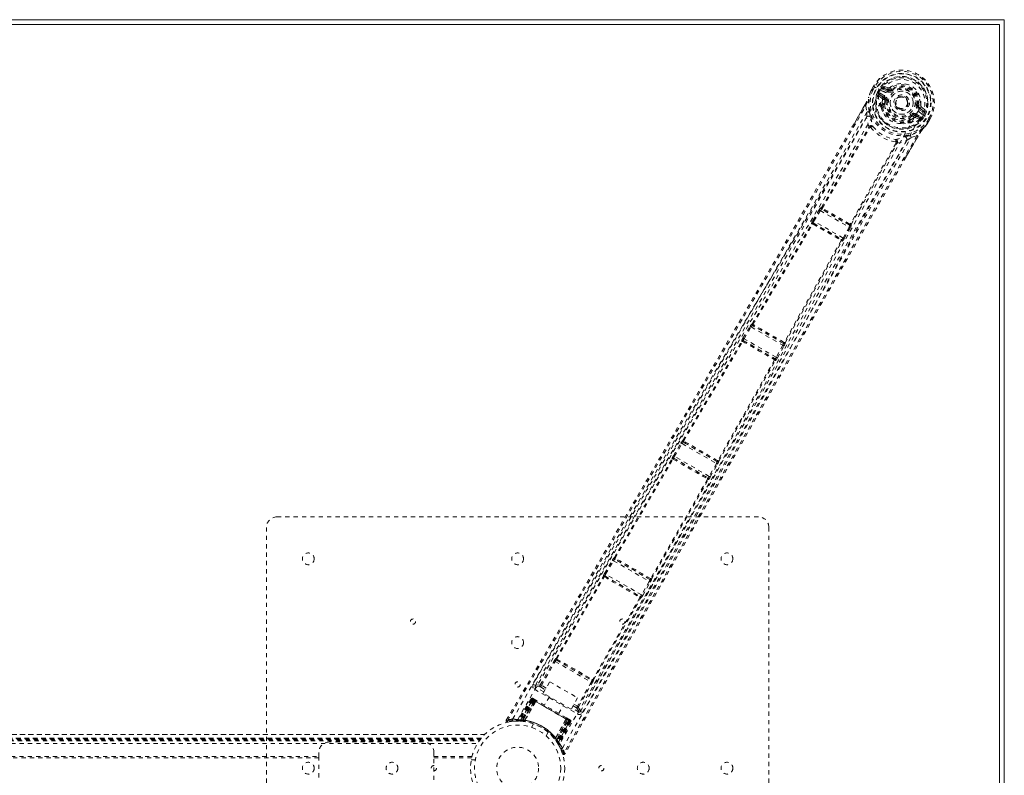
# Model space of a CAD drawing. Header units: inches. Extents: x 25.5 to 109, y 42.4 to 78.2.
# Tile 6 of 6: x 85.5 to 109, y 60.1 to 78.2. Entities that reach past the tile are written whole.
import ezdxf

# ---------------------------------------------------------------- set-up
doc = ezdxf.new("R2010")
doc.units = ezdxf.units.IN
doc.header["$MEASUREMENT"] = 0
doc.linetypes.add('SLD-Dashed', pattern=[0.075, 0.05, -0.025])
doc.linetypes.add('SLD-Solid', pattern=[0])

msp = doc.modelspace()

# ---------------------------------------------------------------- linework, layer by layer
at = {"color": 7, "linetype": 'SLD-Solid', "lineweight": 15}
for p, q in [((25.504, 78.166), (109.004, 78.166)), ((109.004, 78.166), (109.004, 42.416)), ((25.622, 78.048), (108.886, 78.048)), ((108.886, 78.048), (25.622, 78.048)), ((108.886, 78.048), (108.886, 42.534)), ((108.886, 42.534), (108.886, 78.048))]:
    msp.add_line(p, q, dxfattribs=at)
at = {"color": 7, "linetype": 'SLD-Dashed', "lineweight": 0}
for p, q in [((105.819, 76.466), (105.817, 76.462)), ((105.88, 76.575), (105.842, 76.508)), ((105.881, 76.575), (105.842, 76.506)), ((105.842, 76.507), (105.842, 76.508)), ((105.906, 76.56), (105.868, 76.493)), ((105.884, 76.573), (105.88, 76.575)), ((105.93, 76.547), (105.884, 76.573)), ((105.949, 76.535), (105.93, 76.547)), ((106.076, 76.463), (105.949, 76.535)), ((105.975, 76.437), (106.011, 76.499)), ((105.975, 76.436), (105.975, 76.437)), ((106.001, 76.422), (105.975, 76.436)), ((106.037, 76.485), (106.001, 76.423)), ((106.004, 76.416), (106.041, 76.482)), ((106.041, 76.482), (106.037, 76.485)), ((106.076, 76.463), (106.076, 76.463)), ((106.212, 76.449), (106.111, 76.507)), ((106.233, 76.54), (106.118, 76.579)), ((106.126, 76.533), (106.238, 76.492)), ((106.227, 76.475), (106.126, 76.533)), ((106.238, 76.492), (106.227, 76.475)), ((106.311, 76.5), (106.326, 76.481)), ((105.757, 76.298), (105.764, 76.315)), ((105.99, 76.38), (105.991, 76.375)), ((105.991, 76.375), (105.994, 76.361)), ((106.084, 76.285), (105.994, 76.361)), ((106.001, 76.422), (105.996, 76.402)), ((105.996, 76.402), (106.004, 76.416)), ((106.124, 76.296), (106.024, 76.382)), ((106.024, 76.382), (106.136, 76.317)), ((106.039, 76.408), (106.151, 76.343)), ((106.124, 76.296), (106.136, 76.317)), ((106.151, 76.233), (106.143, 76.137)), ((106.151, 76.233), (106.15, 76.255)), ((106.18, 76.229), (106.151, 76.233)), ((105.365, 75.596), (105.669, 76.122)), ((105.694, 76.107), (105.72, 75.959)), ((106.062, 76.07), (106.061, 76.093)), ((106.069, 76.116), (106.088, 76.149)), ((106.11, 76.14), (106.091, 76.107)), ((106.689, 76.103), (106.681, 76.091)), ((106.693, 76.112), (106.689, 76.103)), ((106.926, 76.134), (106.95, 76.131)), ((106.95, 76.131), (106.949, 76.124)), ((107.009, 76.124), (106.95, 76.131)), ((107.056, 75.962), (106.955, 76.02)), ((106.98, 76.064), (106.97, 76.046)), ((107.071, 75.988), (106.97, 76.046)), ((106.98, 76.064), (107.071, 75.988)), ((107.115, 76.004), (107.024, 76.084)), ((106.72, 75.804), (106.798, 75.859)), ((106.72, 75.744), (106.739, 75.777)), ((106.738, 75.729), (106.757, 75.763)), ((106.757, 75.763), (106.842, 75.821)), ((106.798, 75.859), (106.781, 75.882)), ((106.867, 75.867), (106.879, 75.888)), ((106.991, 75.824), (106.867, 75.867)), ((106.877, 75.827), (106.988, 75.787)), ((106.879, 75.888), (106.991, 75.824)), ((106.894, 75.914), (107.006, 75.85)), ((107.002, 75.791), (106.988, 75.787)), ((106.988, 75.787), (106.988, 75.787)), ((106.988, 75.787), (106.988, 75.787)), ((107.002, 75.791), (107.006, 75.793)), ((107.002, 75.791), (107.002, 75.791)), ((107.037, 75.824), (107.021, 75.803)), ((107.037, 75.824), (107.022, 75.81)), ((107.022, 75.81), (107.031, 75.823)), ((107.031, 75.823), (107.069, 75.888)), ((107.035, 75.909), (107.035, 75.909)), ((107.035, 75.909), (107.181, 75.824)), ((107.038, 75.824), (107.074, 75.886)), ((107.062, 75.808), (107.038, 75.824)), ((107.063, 75.808), (107.062, 75.808)), ((107.1, 75.871), (107.063, 75.808)), ((107.069, 75.888), (107.074, 75.886)), ((107.069, 75.888), (107.069, 75.888)), ((107.166, 75.744), (107.205, 75.81)), ((107.181, 75.824), (107.227, 75.798)), ((107.189, 75.729), (107.229, 75.797)), ((107.23, 75.796), (107.191, 75.728)), ((107.191, 75.728), (107.191, 75.728)), ((107.23, 75.796), (107.227, 75.798)), ((104.638, 73.679), (105.765, 75.592)), ((104.659, 73.67), (105.787, 75.582)), ((105.77, 75.609), (105.77, 75.609)), ((105.787, 75.583), (105.787, 75.582)), ((106.722, 75.711), (106.702, 75.7)), ((107.167, 75.688), (107.165, 75.684)), ((106.944, 75.386), (106.657, 74.889)), ((106.777, 75.349), (106.918, 75.4)), ((106.417, 75.218), (105.325, 73.286)), ((105.344, 73.272), (106.436, 75.204)), ((106.417, 75.218), (106.418, 75.219)), ((106.448, 75.217), (106.448, 75.217)), ((104.431, 73.371), (104.585, 73.622)), ((104.585, 73.622), (104.6, 73.645)), ((104.634, 73.68), (104.638, 73.679)), ((104.644, 73.639), (104.648, 73.638)), ((105.306, 73.257), (104.644, 73.639)), ((104.456, 73.355), (104.61, 73.606)), ((104.61, 73.606), (105.295, 73.211)), ((104.408, 73.293), (104.4, 73.302)), ((104.448, 73.303), (104.441, 73.312)), ((104.441, 73.312), (105.124, 72.917)), ((105.154, 72.952), (104.456, 73.355)), ((105.295, 73.211), (105.154, 72.952)), ((105.18, 72.938), (105.321, 73.197)), ((105.303, 73.26), (105.306, 73.257)), ((105.317, 73.284), (105.317, 73.284)), ((105.321, 73.197), (105.333, 73.222)), ((105.347, 73.269), (105.344, 73.272)), ((105.124, 72.917), (105.113, 72.92)), ((105.103, 72.899), (105.103, 72.899)), ((105.124, 72.88), (105.135, 72.877)), ((102.762, 70.562), (102.932, 70.842)), ((102.787, 70.547), (102.957, 70.827)), ((102.957, 70.827), (103.714, 70.39)), ((102.978, 70.902), (102.98, 70.902)), ((102.988, 70.861), (102.991, 70.861)), ((103.728, 70.434), (102.988, 70.861)), ((101.328, 68.117), (102.734, 70.489)), ((101.347, 68.108), (102.754, 70.479)), ((102.734, 70.489), (102.73, 70.495)), ((102.774, 70.499), (102.77, 70.505)), ((102.77, 70.505), (103.529, 70.067)), ((103.556, 70.103), (102.787, 70.547)), ((103.714, 70.39), (103.556, 70.103)), ((103.583, 70.089), (103.74, 70.376)), ((103.726, 70.436), (103.728, 70.434)), ((103.769, 70.445), (103.767, 70.447)), ((103.514, 70.04), (102.164, 67.636)), ((102.182, 67.624), (103.533, 70.027)), ((103.529, 70.067), (103.522, 70.068)), ((103.533, 70.027), (103.54, 70.027)), ((101.101, 67.754), (101.281, 68.057)), ((101.126, 67.739), (101.307, 68.041)), ((101.307, 68.041), (102.127, 67.568)), ((101.326, 68.117), (101.328, 68.117)), ((101.337, 68.076), (101.338, 68.076)), ((102.142, 67.611), (101.337, 68.076)), ((101.342, 68.074), (101.342, 68.074)), ((101.955, 67.26), (101.126, 67.739)), ((99.69, 65.32), (101.071, 67.682)), ((99.71, 65.31), (101.091, 67.672)), ((101.071, 67.682), (101.068, 67.686)), ((101.112, 67.692), (101.109, 67.697)), ((101.109, 67.697), (101.927, 67.224)), ((101.115, 67.69), (101.115, 67.69)), ((102.127, 67.568), (101.955, 67.26)), ((101.981, 67.246), (102.153, 67.554)), ((102.137, 67.615), (102.137, 67.615)), ((102.141, 67.613), (102.142, 67.611)), ((102.183, 67.623), (102.182, 67.624)), ((101.915, 67.196), (100.56, 64.819)), ((100.578, 64.807), (101.933, 67.184)), ((101.919, 67.226), (101.918, 67.226)), ((101.927, 67.224), (101.922, 67.225)), ((101.933, 67.184), (101.938, 67.184)), ((91.629, 66.291), (103.129, 66.291)), ((91.379, 54.541), (91.379, 66.041)), ((103.379, 66.041), (103.379, 54.541)), ((99.456, 64.94), (99.644, 65.259)), ((99.482, 64.925), (99.67, 65.244)), ((99.67, 65.244), (100.523, 64.752)), ((99.689, 65.32), (99.69, 65.32)), ((99.699, 65.279), (99.701, 65.279)), ((100.538, 64.795), (99.699, 65.279)), ((99.705, 65.277), (99.705, 65.277)), ((100.34, 64.429), (99.482, 64.925)), ((98.298, 62.914), (99.427, 64.868)), ((98.317, 62.904), (99.447, 64.858)), ((99.427, 64.868), (99.425, 64.871)), ((99.468, 64.879), (99.466, 64.882)), ((99.466, 64.882), (100.311, 64.394)), ((99.472, 64.876), (99.471, 64.876)), ((100.523, 64.752), (100.34, 64.429)), ((100.366, 64.415), (100.549, 64.737)), ((100.534, 64.799), (100.534, 64.799)), ((100.537, 64.796), (100.538, 64.795)), ((100.579, 64.806), (100.578, 64.807)), ((100.3, 64.365), (99.173, 62.41)), ((99.191, 62.398), (100.318, 64.354)), ((100.303, 64.396), (100.303, 64.396)), ((100.311, 64.394), (100.307, 64.394)), ((100.318, 64.354), (100.322, 64.353)), ((97.921, 62.283), (98.252, 62.854)), ((97.947, 62.268), (98.278, 62.839)), ((98.278, 62.839), (99.136, 62.344)), ((98.297, 62.914), (98.298, 62.914)), ((98.307, 62.874), (98.308, 62.874)), ((98.307, 62.874), (99.151, 62.387)), ((97.989, 62.083), (98.146, 62.355)), ((98.146, 62.355), (98.812, 61.971)), ((99.136, 62.344), (98.807, 61.771)), ((98.833, 61.757), (99.161, 62.329)), ((99.151, 62.387), (99.151, 62.387)), ((99.192, 62.398), (99.191, 62.398)), ((97.752, 62.298), (97.803, 62.268)), ((97.784, 62.175), (98.807, 61.584)), ((97.803, 62.268), (97.8, 62.257)), ((97.804, 62.266), (97.8, 62.257)), ((97.806, 62.271), (97.805, 62.269)), ((98.007, 62.115), (97.814, 62.227)), ((97.923, 62.23), (98.036, 62.165)), ((98.058, 62.204), (97.947, 62.268)), ((97.703, 61.947), (97.382, 61.432)), ((97.715, 61.94), (97.398, 61.432)), ((97.733, 61.933), (97.418, 61.429)), ((97.731, 61.931), (97.419, 61.432)), ((97.458, 61.444), (97.737, 61.927)), ((97.749, 61.92), (97.473, 61.443)), ((97.765, 61.911), (97.493, 61.442)), ((97.496, 61.429), (97.789, 61.897)), ((97.79, 61.896), (97.498, 61.429)), ((97.547, 61.432), (97.813, 61.883)), ((97.816, 61.881), (97.551, 61.432)), ((97.715, 61.94), (97.703, 61.947)), ((97.703, 61.947), (97.737, 61.927)), ((97.789, 61.897), (97.731, 61.931)), ((97.737, 61.927), (98.616, 61.419)), ((98.605, 61.426), (97.749, 61.92)), ((97.765, 61.911), (98.589, 61.435)), ((97.818, 61.914), (97.771, 61.941)), ((97.789, 61.897), (97.79, 61.896)), ((97.816, 61.881), (97.813, 61.883)), ((98.655, 61.699), (97.989, 62.083)), ((98.138, 61.997), (98.022, 61.796)), ((98.812, 61.971), (98.655, 61.699)), ((98.36, 61.601), (98.476, 61.802)), ((98.837, 61.636), (98.673, 61.731)), ((98.702, 61.78), (98.786, 61.732)), ((98.724, 61.819), (98.807, 61.771)), ((98.871, 61.639), (98.878, 61.647)), ((98.871, 61.639), (98.877, 61.647)), ((98.878, 61.647), (98.93, 61.617)), ((98.879, 61.649), (98.88, 61.651)), ((97.109, 61.438), (97.135, 61.422)), ((97.272, 61.413), (97.141, 61.393)), ((97.254, 61.411), (97.278, 61.415)), ((97.401, 61.417), (97.28, 61.414)), ((97.357, 61.418), (97.372, 61.418)), ((97.382, 61.432), (97.398, 61.432)), ((97.394, 61.418), (97.468, 61.415)), ((97.419, 61.432), (97.496, 61.429)), ((97.456, 61.416), (97.458, 61.444)), ((97.468, 61.415), (97.47, 61.415)), ((97.472, 61.414), (97.47, 61.415)), ((97.521, 61.408), (97.487, 61.411)), ((97.49, 61.413), (97.493, 61.442)), ((97.498, 61.429), (97.496, 61.429)), ((97.547, 61.432), (97.551, 61.432)), ((98.28, 61.011), (98.537, 61.465)), ((98.54, 61.463), (98.283, 61.007)), ((98.305, 60.963), (98.564, 61.45)), ((98.565, 61.449), (98.305, 60.962)), ((98.318, 60.965), (98.589, 61.435)), ((98.605, 61.426), (98.33, 60.949)), ((98.616, 61.419), (98.338, 60.936)), ((98.345, 60.894), (98.624, 61.419)), ((98.623, 61.416), (98.347, 60.897)), ((98.639, 61.406), (98.358, 60.878)), ((98.65, 61.4), (98.366, 60.864)), ((98.54, 61.463), (98.537, 61.465)), ((98.611, 61.456), (98.564, 61.483)), ((98.564, 61.45), (98.565, 61.449)), ((98.623, 61.416), (98.565, 61.449)), ((98.605, 61.426), (98.639, 61.406)), ((98.619, 61.451), (98.627, 61.446)), ((98.65, 61.4), (98.639, 61.406)), ((97.759, 61.35), (97.711, 61.266)), ((98.057, 61.066), (98.105, 61.15)), ((37.914, 61.096), (96.593, 61.096)), ((96.592, 61.096), (37.915, 61.096)), ((37.997, 61.006), (96.51, 61.006)), ((37.997, 61.006), (96.51, 61.006)), ((96.513, 61.006), (37.997, 61.006)), ((38.001, 61.001), (96.506, 61.001)), ((38.004, 60.998), (96.504, 60.998)), ((38.009, 60.992), (96.499, 60.992)), ((38.016, 60.982), (96.491, 60.982)), ((38.017, 60.981), (96.49, 60.981)), ((38.029, 60.966), (96.479, 60.966)), ((38.043, 60.946), (96.465, 60.946)), ((95.129, 60.916), (92.879, 60.916)), ((98.264, 60.989), (98.267, 60.985)), ((98.28, 61.011), (98.283, 61.007)), ((98.318, 60.965), (98.294, 60.949)), ((98.305, 60.962), (98.305, 60.963)), ((98.305, 60.962), (98.347, 60.897)), ((98.305, 60.934), (98.306, 60.932)), ((98.306, 60.932), (98.307, 60.931)), ((98.307, 60.931), (98.347, 60.868)), ((98.313, 60.922), (98.314, 60.92)), ((38.084, 60.884), (96.423, 60.884)), ((98.355, 60.856), (98.363, 60.843)), ((98.358, 60.878), (98.366, 60.864)), ((98.358, 60.849), (98.366, 60.836)), ((41.879, 60.572), (92.629, 60.572)), ((92.629, 60.541), (41.879, 60.541)), ((92.629, 60.666), (92.629, 60.572)), ((92.629, 60.572), (92.629, 60.009)), ((95.379, 60.572), (95.379, 60.666)), ((95.379, 60.572), (96.289, 60.572)), ((95.379, 60.009), (95.379, 60.572)), ((96.281, 60.541), (95.379, 60.541)), ((96.368, 60.491), (96.272, 60.491))]:
    msp.add_line(p, q, dxfattribs=at)
at = {"color": 7, "linetype": 'SLD-Dashed', "lineweight": 0, "flags": 128}
for points in [[(97.259, 61.459), (98.478, 63.576), (99.702, 65.689), (100.935, 67.795), (102.176, 69.894), (103.157, 71.537), (104.138, 73.178), (105.115, 74.818), (106.076, 76.463)], [(105.817, 76.462), (105.783, 76.376), (105.76, 76.304)], [(105.819, 76.466), (105.786, 76.383), (105.764, 76.315)], [(105.868, 76.493), (105.864, 76.49), (105.851, 76.484), (105.847, 76.481), (105.844, 76.477), (105.841, 76.474), (105.84, 76.472), (105.838, 76.472), (105.834, 76.473), (105.83, 76.473), (105.829, 76.473), (105.827, 76.472), (105.825, 76.469), (105.82, 76.462), (105.819, 76.461), (105.818, 76.461), (105.817, 76.461), (105.817, 76.462)], [(105.868, 76.493), (105.862, 76.496), (105.856, 76.499), (105.852, 76.501), (105.848, 76.504), (105.845, 76.506), (105.842, 76.507), (105.842, 76.508), (105.842, 76.508)], [(105.88, 76.575), (105.88, 76.575), (105.881, 76.575), (105.881, 76.575)], [(105.881, 76.575), (105.883, 76.574), (105.886, 76.572), (105.89, 76.569), (105.895, 76.567), (105.9, 76.563), (105.906, 76.56)], [(106.111, 76.507), (106.094, 76.523), (106.083, 76.544)], [(106.126, 76.533), (106.126, 76.532), (106.125, 76.531), (106.124, 76.528), (106.122, 76.525), (106.12, 76.521), (106.117, 76.517), (106.114, 76.512), (106.111, 76.507)], [(106.943, 75.982), (106.977, 76.054), (106.994, 76.133), (106.994, 76.215), (106.976, 76.295), (106.943, 76.372), (106.895, 76.441), (106.836, 76.502), (106.766, 76.55), (106.689, 76.586), (106.607, 76.608), (106.523, 76.614), (106.44, 76.605), (106.362, 76.58), (106.291, 76.539), (106.231, 76.485), (106.186, 76.419)], [(106.212, 76.449), (106.215, 76.454), (106.218, 76.459), (106.22, 76.463), (106.223, 76.467), (106.225, 76.47), (106.226, 76.473), (106.227, 76.474), (106.227, 76.475)], [(106.344, 76.457), (106.34, 76.462), (106.337, 76.466), (106.334, 76.47), (106.331, 76.474), (106.329, 76.477), (106.327, 76.479), (106.326, 76.48), (106.326, 76.481)], [(97.381, 61.453), (98.597, 63.565), (99.82, 65.673), (101.05, 67.774), (102.291, 69.866), (103.271, 71.505), (104.252, 73.141), (105.227, 74.777), (106.186, 76.419)], [(105.777, 75.973), (105.752, 76.13), (105.76, 76.304)], [(105.764, 76.315), (105.761, 76.31), (105.76, 76.304)], [(106.001, 76.422), (106.001, 76.422), (106.001, 76.422)], [(106.004, 76.416), (106.022, 76.414), (106.039, 76.408)], [(106.039, 76.408), (106.037, 76.403), (106.034, 76.398), (106.031, 76.393), (106.029, 76.39), (106.027, 76.386), (106.026, 76.384), (106.025, 76.382), (106.024, 76.382)], [(106.096, 76.252), (106.093, 76.273), (106.084, 76.285)], [(106.088, 76.149), (106.089, 76.197), (106.096, 76.252)], [(106.151, 76.343), (106.148, 76.338), (106.146, 76.333), (106.143, 76.329), (106.141, 76.325), (106.139, 76.322), (106.138, 76.319), (106.137, 76.318), (106.136, 76.317)], [(106.21, 76.225), (106.204, 76.226), (106.199, 76.226), (106.194, 76.227), (106.189, 76.228), (106.185, 76.228), (106.183, 76.229), (106.181, 76.229), (106.18, 76.229)], [(97.135, 61.422), (97.607, 62.23), (98.098, 63.068), (98.608, 63.939), (98.996, 64.602), (99.048, 64.69), (99.1, 64.779), (99.152, 64.867), (99.204, 64.956), (99.256, 65.046), (99.319, 65.153), (99.504, 65.47), (99.674, 65.759), (99.827, 66.02), (99.964, 66.255), (100.221, 66.693), (100.445, 67.076), (100.778, 67.644), (101.08, 68.161), (101.354, 68.628), (101.661, 69.153), (101.974, 69.689), (102.578, 70.723), (103.221, 71.826), (103.84, 72.891), (104.462, 73.964), (105.086, 75.047), (105.694, 76.107)], [(106.943, 75.982), (105.983, 74.301), (105.037, 72.608), (104.094, 70.91), (103.147, 69.211), (102.194, 67.515), (100.934, 65.297), (99.663, 63.084), (98.384, 60.874)], [(105.67, 76.121), (105.532, 75.88), (105.413, 75.672), (105.368, 75.594)], [(105.669, 76.122), (105.669, 76.122), (105.67, 76.122), (105.672, 76.12), (105.675, 76.118), (105.678, 76.116), (105.683, 76.113), (105.688, 76.11), (105.694, 76.107)], [(106.061, 76.093), (106.061, 76.094), (106.069, 76.116)], [(106.062, 76.07), (106.096, 75.974), (106.127, 75.922)], [(106.896, 76.138), (106.902, 76.137), (106.908, 76.137), (106.913, 76.136), (106.917, 76.135), (106.921, 76.135), (106.924, 76.135), (106.925, 76.134), (106.926, 76.134)], [(106.955, 76.02), (106.958, 76.025), (106.961, 76.03), (106.963, 76.034), (106.965, 76.038), (106.967, 76.041), (106.969, 76.044), (106.97, 76.045), (106.97, 76.046)], [(107.056, 75.962), (107.059, 75.967), (107.061, 75.972), (107.064, 75.976), (107.066, 75.98), (107.068, 75.983), (107.07, 75.986), (107.07, 75.987), (107.071, 75.988)], [(105.72, 75.959), (105.342, 75.302), (104.946, 74.614), (104.53, 73.895), (104.095, 73.146), (103.667, 72.41), (103.306, 71.79), (102.961, 71.198), (102.59, 70.563), (102.193, 69.884), (102.071, 69.676), (101.947, 69.464), (101.821, 69.248), (101.711, 69.06), (101.622, 68.907), (101.528, 68.747), (101.43, 68.58), (101.328, 68.405), (101.121, 68.052), (100.898, 67.672), (100.66, 67.264), (100.613, 67.185), (100.601, 67.164), (100.593, 67.15), (100.581, 67.13), (100.566, 67.105), (100.548, 67.074), (100.527, 67.038), (100.453, 66.912), (100.356, 66.745), (100.254, 66.572), (100.136, 66.369), (100, 66.138), (99.942, 66.039), (99.882, 65.936), (99.819, 65.828), (99.753, 65.716), (99.711, 65.644), (99.671, 65.575), (99.249, 64.855), (98.842, 64.161), (98.457, 63.503), (98.093, 62.882), (97.752, 62.298)], [(105.716, 75.833), (103.751, 72.435), (101.771, 69.044), (99.787, 65.656), (97.803, 62.268)], [(98.451, 60.771), (99.674, 62.886), (100.891, 65.002), (102.1, 67.123), (103.296, 69.247), (104.229, 70.918), (105.159, 72.588), (106.091, 74.254), (107.035, 75.909)], [(105.77, 75.609), (105.736, 75.719), (105.716, 75.833)], [(105.816, 75.849), (105.819, 75.837), (105.821, 75.829)], [(106.738, 75.729), (106.723, 75.711), (106.722, 75.711)], [(106.762, 75.906), (106.766, 75.901), (106.769, 75.897), (106.772, 75.893), (106.775, 75.889), (106.777, 75.886), (106.779, 75.884), (106.78, 75.883), (106.781, 75.882)], [(106.842, 75.821), (106.862, 75.829), (106.877, 75.827)], [(106.894, 75.914), (106.891, 75.909), (106.888, 75.905), (106.886, 75.9), (106.883, 75.896), (106.882, 75.893), (106.88, 75.891), (106.879, 75.889), (106.879, 75.888)], [(106.991, 75.824), (106.991, 75.824), (106.992, 75.826), (106.993, 75.828), (106.995, 75.832), (106.998, 75.836), (107, 75.84), (107.003, 75.845), (107.006, 75.85)], [(107.006, 75.85), (107.02, 75.838), (107.031, 75.823)], [(107.038, 75.824), (107.037, 75.824), (107.037, 75.824)], [(107.102, 75.956), (107.078, 75.954), (107.056, 75.962)], [(107.164, 75.685), (107.163, 75.684), (107.162, 75.684), (107.162, 75.685), (107.163, 75.686), (107.166, 75.694), (107.167, 75.698), (107.167, 75.7), (107.167, 75.701), (107.164, 75.704), (107.163, 75.705), (107.162, 75.707), (107.162, 75.709), (107.164, 75.716), (107.166, 75.72), (107.166, 75.725), (107.165, 75.734), (107.164, 75.739), (107.165, 75.743)], [(107.166, 75.744), (107.171, 75.74), (107.176, 75.737), (107.181, 75.734), (107.185, 75.732), (107.188, 75.73), (107.19, 75.729), (107.191, 75.728), (107.191, 75.728)], [(107.205, 75.81), (107.21, 75.807), (107.216, 75.804), (107.22, 75.801), (107.224, 75.799), (107.228, 75.797), (107.23, 75.796), (107.231, 75.795), (107.23, 75.796)], [(97.109, 61.438), (99.256, 65.105), (101.403, 68.772), (103.545, 72.443), (105.365, 75.596)], [(105.814, 75.59), (105.815, 75.601), (105.813, 75.61), (105.809, 75.618), (105.802, 75.623), (105.794, 75.624), (105.786, 75.622), (105.777, 75.617), (105.77, 75.609)], [(106.542, 75.683), (106.602, 75.682), (106.702, 75.7)], [(107.056, 75.556), (106.909, 75.461), (106.761, 75.405)], [(107.036, 75.529), (107.005, 75.485), (106.944, 75.386)], [(107.063, 75.564), (107.05, 75.548), (107.036, 75.529)], [(107.056, 75.556), (107.107, 75.612), (107.164, 75.685)], [(107.056, 75.556), (107.06, 75.56), (107.063, 75.564)], [(107.167, 75.688), (107.112, 75.618), (107.063, 75.564)], [(106.918, 75.4), (106.247, 74.245), (105.57, 73.073), (104.883, 71.878), (104.224, 70.728), (103.546, 69.541), (102.869, 68.355), (102.226, 67.225), (101.655, 66.222), (101.256, 65.522), (100.601, 64.37), (100.036, 63.378), (99.497, 62.43), (98.978, 61.52), (98.48, 60.645)], [(98.878, 61.647), (100.821, 65.06), (102.763, 68.472), (104.709, 71.881), (106.669, 75.282)], [(98.93, 61.617), (99.233, 62.149), (99.553, 62.711), (99.89, 63.304), (100.245, 63.927), (100.612, 64.572), (100.661, 64.659), (100.711, 64.746), (100.761, 64.833), (100.811, 64.922), (100.862, 65.01), (100.925, 65.122), (101.116, 65.457), (101.285, 65.755), (101.434, 66.016), (101.561, 66.24), (101.632, 66.364), (101.694, 66.473), (101.747, 66.566), (101.792, 66.645), (101.828, 66.709), (101.856, 66.758), (101.921, 66.872), (102.007, 67.024), (102.266, 67.478), (102.504, 67.896), (102.618, 68.096), (102.726, 68.287), (102.83, 68.468), (102.958, 68.694), (103.088, 68.922), (103.215, 69.144), (103.338, 69.361), (103.893, 70.332), (104.483, 71.366), (105.05, 72.355), (105.625, 73.356), (106.206, 74.364), (106.777, 75.349)], [(106.448, 75.217), (106.561, 75.243), (106.669, 75.282)], [(106.634, 75.377), (106.622, 75.374), (106.614, 75.371)], [(106.654, 74.891), (106.776, 75.101), (106.942, 75.387)], [(106.944, 75.386), (106.944, 75.386), (106.943, 75.386), (106.941, 75.388), (106.938, 75.389), (106.934, 75.391), (106.929, 75.394), (106.924, 75.397), (106.918, 75.4)], [(106.448, 75.217), (106.452, 75.227), (106.452, 75.237), (106.45, 75.246), (106.445, 75.252), (106.437, 75.255), (106.428, 75.255), (106.419, 75.252), (106.41, 75.246)], [(106.657, 74.889), (104.819, 71.707), (102.711, 68.017), (100.609, 64.324), (98.507, 60.63)], [(104.585, 73.622), (104.587, 73.62), (104.593, 73.617), (104.601, 73.612), (104.61, 73.606)], [(104.659, 73.67), (104.652, 73.67), (104.646, 73.668), (104.641, 73.664), (104.638, 73.659), (104.637, 73.653), (104.639, 73.648), (104.643, 73.642), (104.648, 73.638)], [(104.659, 73.67), (104.66, 73.665), (104.661, 73.663), (104.661, 73.663), (104.662, 73.662)], [(102.98, 70.902), (103.695, 72.098), (104.408, 73.293)], [(103.001, 70.892), (103.715, 72.088), (104.429, 73.283)], [(104.448, 73.303), (104.443, 73.306), (104.437, 73.307), (104.432, 73.306), (104.428, 73.303), (104.426, 73.299), (104.425, 73.294), (104.426, 73.289), (104.429, 73.283)], [(104.436, 73.284), (104.435, 73.285), (104.434, 73.285), (104.432, 73.285), (104.429, 73.283)], [(104.431, 73.371), (104.432, 73.37), (104.433, 73.369), (104.436, 73.367), (104.439, 73.366), (104.443, 73.363), (104.447, 73.361), (104.451, 73.358), (104.456, 73.355)], [(105.295, 73.211), (105.303, 73.206), (105.312, 73.202), (105.318, 73.199), (105.321, 73.197)], [(105.303, 73.26), (105.309, 73.257), (105.316, 73.257), (105.322, 73.258), (105.326, 73.262), (105.329, 73.267), (105.33, 73.273), (105.328, 73.279), (105.325, 73.286)], [(105.317, 73.284), (105.318, 73.284), (105.319, 73.283), (105.321, 73.284), (105.325, 73.286)], [(105.105, 72.893), (105.111, 72.893), (105.117, 72.895), (105.12, 72.898), (105.123, 72.902), (105.123, 72.906), (105.121, 72.911), (105.118, 72.916), (105.113, 72.92)], [(105.154, 72.952), (105.159, 72.95), (105.163, 72.947), (105.168, 72.945), (105.171, 72.943), (105.175, 72.941), (105.177, 72.94), (105.179, 72.939), (105.18, 72.938)], [(105.105, 72.893), (104.427, 71.677), (103.749, 70.46)], [(103.767, 70.447), (104.446, 71.664), (105.124, 72.88)], [(102.932, 70.842), (102.934, 70.841), (102.94, 70.837), (102.948, 70.832), (102.957, 70.827)], [(102.942, 70.858), (102.94, 70.854), (102.934, 70.841)], [(103.001, 70.892), (102.993, 70.892), (102.987, 70.89), (102.983, 70.887), (102.98, 70.882), (102.979, 70.876), (102.981, 70.87), (102.985, 70.865), (102.991, 70.861)], [(102.762, 70.562), (102.763, 70.562), (102.764, 70.561), (102.767, 70.559), (102.77, 70.557), (102.774, 70.555), (102.778, 70.553), (102.783, 70.55), (102.787, 70.547)], [(102.774, 70.499), (102.768, 70.502), (102.762, 70.502), (102.757, 70.501), (102.753, 70.499), (102.75, 70.495), (102.75, 70.49), (102.751, 70.484), (102.754, 70.479)], [(102.761, 70.48), (102.76, 70.48), (102.759, 70.481), (102.757, 70.48), (102.754, 70.479)], [(103.714, 70.39), (103.723, 70.385), (103.731, 70.38), (103.737, 70.377), (103.74, 70.376)], [(103.726, 70.436), (103.733, 70.433), (103.739, 70.432), (103.745, 70.434), (103.75, 70.437), (103.753, 70.442), (103.754, 70.448), (103.752, 70.454), (103.749, 70.46)], [(103.738, 70.377), (103.746, 70.389), (103.749, 70.393)], [(103.741, 70.459), (103.742, 70.458), (103.743, 70.458), (103.745, 70.458), (103.749, 70.46)], [(103.556, 70.103), (103.561, 70.1), (103.566, 70.098), (103.57, 70.095), (103.574, 70.093), (103.577, 70.091), (103.58, 70.09), (103.582, 70.089), (103.583, 70.089)], [(103.514, 70.04), (103.52, 70.04), (103.526, 70.042), (103.53, 70.045), (103.532, 70.049), (103.532, 70.054), (103.53, 70.059), (103.527, 70.064), (103.522, 70.068)], [(101.281, 68.057), (101.284, 68.055), (101.29, 68.052), (101.298, 68.047), (101.307, 68.041)], [(101.292, 68.073), (101.289, 68.068), (101.283, 68.055)], [(101.347, 68.108), (101.34, 68.107), (101.335, 68.105), (101.33, 68.102), (101.327, 68.097), (101.327, 68.091), (101.329, 68.086), (101.333, 68.08), (101.338, 68.076)], [(101.347, 68.108), (101.348, 68.103), (101.349, 68.102), (101.349, 68.101), (101.35, 68.1)], [(101.101, 67.754), (101.101, 67.753), (101.103, 67.752), (101.106, 67.751), (101.109, 67.749), (101.113, 67.747), (101.117, 67.744), (101.121, 67.741), (101.126, 67.739)], [(101.112, 67.692), (101.106, 67.695), (101.1, 67.696), (101.094, 67.695), (101.09, 67.692), (101.087, 67.688), (101.087, 67.683), (101.088, 67.677), (101.091, 67.672)], [(101.098, 67.673), (101.097, 67.673), (101.096, 67.674), (101.094, 67.673), (101.091, 67.672)], [(102.127, 67.568), (102.136, 67.563), (102.144, 67.558), (102.15, 67.555), (102.153, 67.554)], [(102.141, 67.613), (102.147, 67.61), (102.154, 67.609), (102.16, 67.61), (102.165, 67.614), (102.167, 67.618), (102.168, 67.624), (102.167, 67.63), (102.164, 67.636)], [(102.151, 67.555), (102.159, 67.566), (102.162, 67.571)], [(102.156, 67.635), (102.157, 67.634), (102.158, 67.634), (102.16, 67.634), (102.164, 67.636)], [(101.915, 67.196), (101.914, 67.2), (101.914, 67.201), (101.913, 67.202), (101.912, 67.203)], [(101.915, 67.196), (101.921, 67.196), (101.926, 67.198), (101.93, 67.201), (101.933, 67.206), (101.933, 67.211), (101.931, 67.216), (101.927, 67.221), (101.922, 67.225)], [(101.955, 67.26), (101.96, 67.258), (101.964, 67.255), (101.968, 67.253), (101.972, 67.25), (101.976, 67.249), (101.978, 67.247), (101.98, 67.246), (101.981, 67.246)], [(99.161, 62.143), (99.38, 62.528), (99.662, 63.024), (99.925, 63.486), (100.169, 63.914), (100.389, 64.301), (100.591, 64.656), (100.774, 64.977), (100.938, 65.266), (101.163, 65.662), (101.31, 65.92)], [(99.644, 65.259), (99.647, 65.258), (99.653, 65.254), (99.661, 65.249), (99.67, 65.244)], [(99.653, 65.273), (99.651, 65.269), (99.646, 65.258)], [(99.71, 65.31), (99.703, 65.31), (99.697, 65.308), (99.693, 65.304), (99.69, 65.299), (99.69, 65.294), (99.692, 65.288), (99.696, 65.283), (99.701, 65.279)], [(99.71, 65.31), (99.71, 65.306), (99.711, 65.304), (99.711, 65.303), (99.712, 65.303)], [(99.456, 64.94), (99.457, 64.939), (99.459, 64.938), (99.462, 64.937), (99.465, 64.935), (99.469, 64.932), (99.473, 64.93), (99.478, 64.927), (99.482, 64.925)], [(99.468, 64.879), (99.462, 64.881), (99.456, 64.882), (99.451, 64.881), (99.446, 64.878), (99.444, 64.874), (99.443, 64.869), (99.444, 64.863), (99.447, 64.858)], [(99.454, 64.859), (99.453, 64.859), (99.452, 64.859), (99.45, 64.859), (99.447, 64.858)], [(100.523, 64.752), (100.532, 64.747), (100.54, 64.742), (100.546, 64.739), (100.549, 64.737)], [(100.537, 64.796), (100.544, 64.794), (100.55, 64.793), (100.556, 64.794), (100.56, 64.797), (100.563, 64.802), (100.564, 64.807), (100.563, 64.813), (100.56, 64.819)], [(100.547, 64.738), (100.554, 64.747), (100.556, 64.751)], [(100.552, 64.818), (100.553, 64.817), (100.554, 64.817), (100.556, 64.817), (100.56, 64.819)], [(100.3, 64.365), (100.299, 64.369), (100.298, 64.371), (100.298, 64.371), (100.297, 64.372)], [(100.3, 64.365), (100.306, 64.366), (100.311, 64.367), (100.315, 64.371), (100.317, 64.375), (100.318, 64.38), (100.316, 64.386), (100.312, 64.39), (100.307, 64.394)], [(100.34, 64.429), (100.344, 64.427), (100.349, 64.424), (100.353, 64.422), (100.357, 64.42), (100.36, 64.418), (100.363, 64.416), (100.365, 64.415), (100.366, 64.415)], [(98.252, 62.854), (98.253, 62.853), (98.255, 62.852), (98.257, 62.851), (98.261, 62.849), (98.264, 62.847), (98.269, 62.844), (98.273, 62.842), (98.278, 62.839)], [(98.317, 62.904), (98.31, 62.904), (98.304, 62.902), (98.3, 62.898), (98.298, 62.894), (98.297, 62.888), (98.299, 62.883), (98.303, 62.878), (98.308, 62.874)], [(98.312, 62.872), (98.414, 62.813), (98.517, 62.754), (98.62, 62.694), (98.724, 62.634), (98.819, 62.579), (98.914, 62.524), (99.006, 62.471), (99.077, 62.43), (99.147, 62.39)], [(98.317, 62.904), (98.317, 62.9), (98.318, 62.898), (98.318, 62.898), (98.319, 62.897)], [(98.319, 62.897), (98.529, 62.776), (98.742, 62.653), (98.956, 62.53), (99.165, 62.409)], [(99.136, 62.344), (99.145, 62.339), (99.153, 62.334), (99.159, 62.33), (99.161, 62.329)], [(99.151, 62.387), (99.157, 62.385), (99.163, 62.384), (99.169, 62.385), (99.173, 62.388), (99.176, 62.393), (99.177, 62.398), (99.176, 62.404), (99.173, 62.41)], [(97.814, 62.227), (97.813, 62.225), (97.812, 62.222), (97.809, 62.217), (97.805, 62.211), (97.801, 62.203), (97.795, 62.194), (97.79, 62.184), (97.784, 62.175)], [(97.803, 62.268), (97.838, 62.281), (97.912, 62.271)], [(97.814, 62.227), (97.849, 62.24), (97.923, 62.23)], [(97.921, 62.283), (97.924, 62.281), (97.93, 62.278), (97.937, 62.274), (97.947, 62.268)], [(97.749, 61.92), (97.736, 61.927), (97.725, 61.934), (97.718, 61.938), (97.715, 61.94)], [(97.731, 61.931), (97.731, 61.93), (97.732, 61.929), (97.735, 61.928), (97.74, 61.925), (97.745, 61.922), (97.751, 61.919), (97.758, 61.915), (97.765, 61.911)], [(97.763, 61.945), (97.76, 61.947), (97.758, 61.948), (97.756, 61.949), (97.755, 61.95)], [(97.813, 61.883), (97.805, 61.888), (97.797, 61.892), (97.792, 61.895), (97.79, 61.896)], [(97.813, 61.883), (97.816, 61.888), (97.82, 61.892), (97.823, 61.896), (97.826, 61.899), (97.829, 61.902), (97.832, 61.903), (97.834, 61.904), (97.836, 61.903)], [(98.537, 61.465), (98.358, 61.568), (98.177, 61.673), (97.995, 61.778), (97.816, 61.881)], [(97.836, 61.903), (97.834, 61.904), (97.832, 61.906), (97.831, 61.906), (97.83, 61.907)], [(98.546, 61.494), (98.37, 61.595), (98.191, 61.698), (98.013, 61.801), (97.837, 61.903)], [(98.786, 61.732), (98.832, 61.672), (98.837, 61.636)], [(98.833, 61.757), (98.83, 61.758), (98.824, 61.762), (98.816, 61.766), (98.807, 61.771)], [(98.807, 61.584), (98.818, 61.603), (98.828, 61.62), (98.835, 61.631), (98.837, 61.636)], [(98.878, 61.647), (98.872, 61.684), (98.827, 61.743)], [(97.437, 61.417), (97.447, 61.417), (97.456, 61.418)], [(97.535, 61.407), (97.536, 61.408), (97.538, 61.409), (97.54, 61.411), (97.541, 61.414), (97.543, 61.418), (97.544, 61.422), (97.546, 61.427), (97.547, 61.432)], [(98.546, 61.493), (98.548, 61.49), (98.548, 61.483), (98.545, 61.473), (98.54, 61.463)], [(98.564, 61.45), (98.561, 61.451), (98.556, 61.454), (98.549, 61.458), (98.54, 61.463)], [(98.552, 61.49), (98.552, 61.49), (98.55, 61.491), (98.548, 61.492), (98.546, 61.493)], [(98.589, 61.435), (98.596, 61.431), (98.602, 61.427), (98.608, 61.424), (98.614, 61.421), (98.618, 61.418), (98.621, 61.417), (98.622, 61.416), (98.623, 61.416)], [(98.603, 61.46), (98.605, 61.459), (98.606, 61.459), (98.609, 61.457)], [(98.616, 61.419), (98.629, 61.412), (98.641, 61.405), (98.645, 61.403), (98.648, 61.401), (98.65, 61.4)], [(96.491, 60.982), (96.5, 60.993), (96.506, 61), (96.509, 61.004), (96.51, 61.006), (96.51, 61.006), (96.51, 61.006)], [(98.267, 60.985), (98.267, 60.986), (98.267, 60.988), (98.268, 60.99), (98.27, 60.993), (98.272, 60.996), (98.275, 61), (98.279, 61.003), (98.283, 61.007)], [(98.366, 60.836), (98.365, 60.837), (98.365, 60.838)], [(98.455, 60.637), (98.459, 60.631), (98.465, 60.625), (98.471, 60.62), (98.479, 60.617), (98.487, 60.617), (98.494, 60.619), (98.5, 60.623), (98.505, 60.628)], [(98.507, 60.63), (98.506, 60.631), (98.505, 60.632), (98.499, 60.635), (98.491, 60.64), (98.486, 60.643), (98.481, 60.645)]]:
    msp.add_lwpolyline(points, dxfattribs=at)
at = {"color": 7, "linetype": 'SLD-Dashed', "lineweight": 0}
for centre, radius in [((106.553, 76.182), 0.7), ((106.553, 76.182), 0.69), ((106.553, 76.182), 0.623), ((106.553, 76.182), 0.32), ((106.553, 76.182), 0.275), ((106.553, 76.182), 0.188), ((106.553, 76.182), 0.157), ((106.553, 76.182), 0.142), ((106.553, 76.182), 0.139), ((106.553, 76.182), 0.138), ((92.379, 65.291), 0.141), ((97.379, 65.291), 0.141), ((102.379, 65.291), 0.141), ((94.879, 63.791), 0.0625), ((99.879, 63.791), 0.0625), ((97.379, 63.291), 0.141), ((97.379, 62.291), 0.0625), ((97.379, 60.291), 1.125), ((97.379, 60.291), 1.03), ((97.379, 60.291), 0.5), ((92.379, 60.291), 0.141), ((94.379, 60.291), 0.141), ((95.379, 60.291), 0.0625), ((99.379, 60.291), 0.0625), ((100.379, 60.291), 0.141), ((102.379, 60.291), 0.141)]:
    msp.add_circle(centre, radius, dxfattribs=at)
for centre, radius, start, end in [((106.553, 76.182), 0.78, 330, 149.6863), ((106.553, 76.182), 0.78, 330.3208, 149.6784), ((106.553, 76.182), 0.75, 330.321, 149.6791), ((106.553, 76.182), 0.629, 330.4096, 149.586), ((106.553, 76.182), 0.599, 330.4095, 149.5861), ((106.555, 76.185), 0.554, 330.0504, 149.9569), ((106.553, 76.182), 0.788, 159.1184, 320.8816), ((106.553, 76.182), 0.753, 155.5814, 324.4205), ((106.212, 76.279), 0.435, 148.3358, 155.6172), ((106.551, 76.092), 0.822, 149.6514, 152.9203), ((106.553, 76.182), 0.632, 156.298, 323.7019), ((106.553, 76.182), 0.593, 142.3909, 149.5868), ((105.989, 76.084), 0.389, 59.6794, 77.1673), ((106.246, 76.418), 0.206, 128.3434, 142.3386), ((106.14, 76.559), 0.0299, 137.8913, 241.9516), ((106.272, 76.552), 0.119, 239.9993, 307.2273), ((106.253, 76.518), 0.0301, 132.3842, 238.541), ((106.272, 76.552), 0.089, 240, 307.226), ((106.247, 76.584), 0.0456, 251.4054, 307.4191), ((106.268, 76.557), 0.0714, 244.7334, 307.1531), ((106.553, 76.182), 0.459, 352.774, 127.226), ((102.197, 73.412), 5.144, 36.8953, 37.5561), ((106.553, 76.182), 0.275, 0.0001, 179.9999), ((106.553, 76.182), 0.4, 352.774, 127.226), ((106.553, 76.182), 0.376, 352.774, 127.226), ((106.553, 76.182), 0.346, 352.7739, 127.226), ((104.534, 76.804), 1.324, 329.0031, 337.5077), ((103.155, 77.474), 2.856, 331.7284, 335.6792), ((102.124, 77.4), 3.797, 340.084, 343.2237), ((106.553, 76.182), 0.602, 156.4998, 319.3934), ((106.48, 76.328), 0.491, 174.6701, 211.7223), ((106.064, 76.371), 0.0747, 155.4439, 173.3671), ((106.009, 76.356), 0.0305, 59.0073, 127.7964), ((106.428, 76.36), 0.435, 179.8472, 214.1933), ((106.109, 76.27), 0.0299, 61.0973, 149.1176), ((106.12, 76.232), 0.031, 1.75, 140.0622), ((106.096, 76.249), 0.0542, 6.2095, 59.3961), ((106.092, 76.24), 0.089, 352.774, 60), ((106.092, 76.24), 0.119, 352.775, 60), ((106.553, 76.182), 0.376, 172.774, 307.226), ((106.553, 76.182), 0.346, 172.7739, 307.226), ((105.983, 75.021), 0.974, 102.1845, 105.6343), ((107.89, 76.564), 2.194, 195.6313, 199.0217), ((106.093, 76.039), 0.0441, 97.0493, 135.3916), ((106.051, 76.043), 0.0746, 58.1597, 76.2406), ((106.118, 76.091), 0.0316, 150.7137, 195.4154), ((106.113, 76.131), 0.0305, 10.9379, 144.0448), ((106.071, 76.077), 0.0743, 58.1571, 76.2961), ((106.569, 76.209), 0.498, 194.7107, 285.2894), ((106.122, 76.095), 0.0463, 63.6898, 105.7302), ((106.558, 76.19), 0.451, 186.3982, 293.6019), ((106.551, 76.178), 0.41, 185.7185, 294.3033), ((106.553, 76.182), 0.275, 180.0002, 359.9998), ((106.553, 76.182), 0.157, 215.0098, 260.1679), ((107.014, 76.123), 0.119, 172.7756, 239.9993), ((107.014, 76.123), 0.089, 172.774, 240), ((106.769, 75.668), 0.358, 42.1172, 61.093), ((107.021, 76.123), 0.0716, 178.948, 235.1691), ((106.995, 76.09), 0.0301, 241.4545, 347.621), ((107.054, 76.118), 0.0457, 172.6589, 228.5164), ((107.087, 76.013), 0.0299, 238.0473, 342.1102), ((106.911, 76.034), 0.206, 337.6594, 351.6593), ((112.58, 75.664), 6.866, 177.5375, 178.5941), ((105.767, 75.8), 0.0608, 28.0531, 147.8228), ((106.703, 75.906), 0.885, 185.0117, 199.1433), ((106.536, 76.153), 0.47, 209.4273, 270.6384), ((106.692, 75.76), 0.0316, 284.5894, 329.2823), ((106.66, 75.712), 0.0441, 344.6032, 22.9586), ((106.72, 76.183), 0.483, 267.9625, 305.8057), ((106.73, 75.775), 0.0305, 335.9548, 109.0145), ((106.694, 75.765), 0.0466, 14.3528, 56.138), ((106.684, 75.678), 0.0746, 43.757, 61.8425), ((106.77, 76.163), 0.434, 265.8001, 300.1523), ((106.704, 75.711), 0.0744, 43.7191, 61.8345), ((106.834, 75.811), 0.119, 60.0006, 127.2249), ((106.834, 75.811), 0.089, 60, 127.226), ((106.839, 75.808), 0.0647, 64.7181, 128.8882), ((106.813, 75.831), 0.031, 340.0005, 118.1902), ((106.851, 75.841), 0.03, 330.8874, 58.8988), ((106.976, 75.797), 0.0305, 352.2097, 60.9885), ((106.938, 75.876), 0.108, 309.3855, 321.7997), ((106.553, 76.182), 0.593, 330.4056, 337.6091), ((109.489, 74.244), 2.736, 147.1318, 148.1897), ((106.492, 76.126), 0.804, 327.0429, 330.3857), ((105.743, 75.608), 0.0278, 324.2943, 1.8713), ((105.747, 75.519), 0.0745, 57.7804, 75.7808), ((105.821, 75.575), 0.0608, 41.8521, 146.6891), ((105.806, 75.567), 0.0249, 69.8061, 138.1918), ((105.877, 75.528), 0.0884, 97.1288, 135.715), ((106.562, 76.197), 0.963, 219.062, 260.9477), ((106.527, 76.137), 0.841, 218.2527, 261.7505), ((109.822, 72.956), 3.796, 136.776, 139.9167), ((109.574, 73.754), 3.097, 145.0393, 148.214), ((106.24, 76.173), 0.885, 280.858, 294.9888), ((106.394, 75.245), 0.0608, 333.3138, 78.1437), ((106.325, 75.27), 0.0884, 344.2885, 22.8678), ((106.616, 75.31), 0.0608, 332.174, 91.9466), ((106.215, 77.534), 2.198, 280.981, 284.366), ((103.021, 81.256), 7, 301.4158, 302.452), ((105.838, 75.109), 0.969, 14.3571, 17.8229), ((106.393, 75.226), 0.026, 343.3933, 48.5622), ((106.383, 75.152), 0.0746, 44.239, 62.2058), ((106.463, 75.191), 0.0298, 119.4549, 154.3889), ((104.674, 73.608), 0.0829, 119.0832, 153.0382), ((104.664, 73.583), 0.0589, 110.1622, 157.0126), ((104.659, 73.665), 0.0301, 148.5703, 239.1314), ((104.664, 73.664), 0.0301, 148.552, 239.0934), ((104.617, 73.605), 0.0768, 56.8818, 74.3958), ((104.636, 73.607), 0.0331, 59.4366, 68.2382), ((104.695, 73.635), 0.0426, 141.3808, 179.9021), ((88.08, 44.185), 33.794, 59.3681, 60.632), ((88.017, 44.076), 33.947, 59.3629, 60.6386), ((104.548, 73.278), 0.149, 141.8553, 171.0468), ((104.426, 73.286), 0.0301, 60.7729, 148.1953), ((104.434, 73.277), 0.0301, 60.8052, 148.1044), ((104.386, 73.218), 0.0785, 56.9125, 74.0015), ((104.466, 73.271), 0.0331, 116.3757, 157.0386), ((122.515, 103.826), 35.491, 239.377, 240.6204), ((104.499, 73.316), 0.0582, 137.5377, 183.7708), ((104.465, 73.325), 0.0274, 231.8666, 240.2505), ((121.478, 102.032), 33.397, 239.3484, 240.6516), ((105.247, 73.247), 0.0589, 322.9837, 9.8418), ((105.277, 73.3), 0.0426, 300.0888, 338.6339), ((105.284, 73.237), 0.0297, 51.24, 61.0645), ((105.317, 73.286), 0.0301, 240.9095, 331.4426), ((105.32, 73.283), 0.0301, 240.8737, 331.4258), ((105.29, 73.217), 0.0767, 45.5987, 63.1268), ((105.264, 73.267), 0.0829, 326.9585, 0.9172), ((105.076, 72.919), 0.0331, 322.9534, 3.6319), ((105.122, 72.943), 0.0254, 239.4319, 248.4604), ((105.098, 72.894), 0.0301, 331.8984, 59.1991), ((105.099, 72.97), 0.0582, 296.2316, 342.4612), ((105.109, 72.892), 0.0301, 331.7878, 59.2475), ((105.041, 72.994), 0.149, 308.9492, 338.1492), ((105.099, 72.894), 0.00598, 346.9578, 53.9064), ((105.07, 72.823), 0.0786, 46.0103, 63.0779), ((103.104, 70.758), 0.192, 131.1653, 153.9015), ((103.025, 70.796), 0.0743, 119.6752, 155.7133), ((103.003, 70.887), 0.0301, 148.891, 239.4462), ((103.006, 70.886), 0.0301, 148.8951, 239.4206), ((102.954, 70.821), 0.0847, 56.8319, 72.2645), ((102.982, 70.837), 0.025, 58.7823, 69.5022), ((103.033, 70.861), 0.038, 140.8323, 183.5522), ((86.511, 41.468), 33.698, 59.2857, 60.7143), ((103.007, 70.89), 0.00679, 164.3614, 234.5397), ((86.433, 41.333), 33.881, 59.2796, 60.7203), ((102.922, 70.445), 0.198, 143.7147, 165.5565), ((102.755, 70.479), 0.0301, 60.5058, 148.4936), ((102.759, 70.473), 0.0301, 60.5248, 148.4563), ((102.706, 70.405), 0.088, 57.0243, 71.801), ((102.79, 70.468), 0.0313, 113.2181, 157.6884), ((120.686, 100.66), 35.102, 239.2922, 240.7078), ((102.845, 70.499), 0.0749, 140.0522, 175.3121), ((102.789, 70.518), 0.0246, 231.2471, 240.286), ((119.841, 99.198), 33.39, 239.2661, 240.7339), ((103.653, 70.433), 0.0743, 324.2802, 0.3327), ((103.705, 70.472), 0.038, 296.4305, 339.1815), ((103.709, 70.414), 0.028, 51.0806, 60.6712), ((103.741, 70.462), 0.0301, 240.5762, 331.1103), ((103.743, 70.46), 0.0301, 240.5503, 331.115), ((103.581, 70.483), 0.192, 326.0918, 348.8431), ((103.711, 70.385), 0.0846, 47.7292, 63.177), ((103.486, 70.129), 0.0749, 304.6876, 339.9479), ((103.401, 70.168), 0.198, 314.437, 336.2891), ((103.487, 70.066), 0.0313, 322.3182, 6.779), ((103.508, 70.042), 0.00595, 345.7911, 54.3224), ((103.474, 69.962), 0.0881, 48.2066, 62.9716), ((103.53, 70.09), 0.0241, 239.6465, 248.8531), ((103.506, 70.042), 0.0301, 331.5449, 59.4719), ((103.513, 70.041), 0.0301, 331.4943, 59.5057), ((101.473, 67.962), 0.214, 133.5423, 153.8254), ((101.382, 68.008), 0.0821, 123.412, 155.7193), ((101.352, 68.102), 0.0301, 149.3702, 239.5215), ((101.353, 68.102), 0.0301, 149.3637, 239.5154), ((101.292, 68.02), 0.104, 57.5781, 69.7949), ((101.33, 68.053), 0.0245, 59.2762, 69.509), ((101.377, 68.078), 0.0351, 140.3178, 185.9816), ((84.93, 38.729), 33.623, 59.2178, 60.7821), ((84.764, 38.442), 33.981, 59.2153, 60.7847), ((101.277, 67.628), 0.216, 144.5558, 164.5496), ((101.19, 67.688), 0.0814, 141.3846, 173.7072), ((101.094, 67.671), 0.0301, 60.4517, 148.9534), ((101.097, 67.666), 0.0301, 60.4696, 148.9452), ((101.032, 67.578), 0.111, 57.8453, 69.2538), ((101.126, 67.662), 0.0306, 111.6666, 158.4195), ((118.99, 97.723), 34.974, 239.2298, 240.7709), ((101.125, 67.708), 0.021, 230.3424, 240.6736), ((118.216, 96.382), 33.402, 239.2043, 240.7957), ((102.06, 67.616), 0.0822, 324.3036, 356.5648), ((102.123, 67.647), 0.0351, 294.0248, 339.677), ((102.125, 67.593), 0.0248, 50.5565, 60.6581), ((102.156, 67.639), 0.0301, 240.4821, 330.6366), ((102.157, 67.637), 0.0301, 240.4776, 330.6302), ((101.975, 67.673), 0.214, 326.1753, 346.4558), ((102.116, 67.544), 0.104, 50.2069, 62.4189), ((101.888, 67.222), 0.0306, 321.5824, 8.3366), ((101.863, 67.098), 0.111, 50.747, 62.152), ((101.929, 67.244), 0.021, 239.3308, 249.64), ((101.907, 67.199), 0.0301, 331.0627, 59.5255), ((101.879, 67.29), 0.0814, 306.2925, 338.6216), ((101.912, 67.198), 0.0301, 331.0492, 59.5455), ((101.784, 67.336), 0.216, 315.4543, 335.4392), ((91.629, 66.041), 0.25, 90, 180), ((103.129, 66.041), 0.25, 0, 90), ((99.829, 65.171), 0.205, 133.2914, 154.4486), ((99.742, 65.213), 0.0787, 123.0028, 156.7365), ((99.715, 65.305), 0.0301, 149.8128, 239.4929), ((99.716, 65.305), 0.0301, 149.8018, 239.4988), ((99.633, 65.185), 0.147, 58.5232, 67.0036), ((99.693, 65.257), 0.0237, 59.3468, 69.5968), ((99.738, 65.282), 0.0335, 140.2986, 187.5548), ((83.334, 35.965), 33.573, 59.1836, 60.8164), ((83.079, 35.523), 34.11, 59.1853, 60.8148), ((99.623, 64.822), 0.204, 144.6916, 165.9216), ((99.543, 64.876), 0.0775, 141.726, 175.838), ((99.451, 64.856), 0.0301, 60.4963, 149.368), ((99.453, 64.852), 0.0301, 60.5129, 149.3678), ((99.362, 64.718), 0.163, 58.7816, 66.4194), ((99.482, 64.848), 0.0306, 110.9482, 158.802), ((117.265, 94.735), 34.782, 239.198, 240.8021), ((99.482, 64.895), 0.0213, 230.298, 240.6199), ((116.596, 93.577), 33.421, 239.1767, 240.8232), ((100.46, 64.799), 0.0788, 323.2947, 356.9711), ((100.521, 64.829), 0.0335, 292.4446, 339.7094), ((100.522, 64.778), 0.0237, 50.4162, 60.6649), ((100.552, 64.822), 0.0301, 240.5078, 330.193), ((100.553, 64.821), 0.0301, 240.5027, 330.1908), ((100.379, 64.853), 0.205, 325.5579, 346.7046), ((100.49, 64.69), 0.147, 52.9941, 61.4794), ((100.273, 64.391), 0.0306, 321.2035, 9.0502), ((100.221, 64.222), 0.164, 53.6006, 61.201), ((100.314, 64.414), 0.0214, 239.3859, 249.6878), ((100.292, 64.368), 0.0301, 330.6366, 59.4857), ((100.268, 64.458), 0.0775, 304.1661, 338.27), ((100.296, 64.368), 0.0301, 330.6249, 59.5072), ((100.18, 64.5), 0.204, 314.0773, 335.3061), ((98.422, 62.775), 0.187, 132.0172, 155.1774), ((98.344, 62.813), 0.0713, 121.3367, 158.5787), ((98.323, 62.899), 0.0301, 150.0586, 238.6256), ((98.324, 62.899), 0.0301, 150.0825, 238.6023), ((98.196, 62.701), 0.236, 59.2296, 64.4819), ((98.3, 62.852), 0.0233, 57.8004, 68.9298), ((98.344, 62.876), 0.0324, 139.8909, 187.9159), ((99.08, 62.388), 0.0715, 321.4692, 358.5984), ((99.135, 62.42), 0.0324, 292.0767, 340.1089), ((99.136, 62.37), 0.0225, 50.8762, 62.3968), ((99.165, 62.413), 0.0301, 241.396, 329.9169), ((99.166, 62.413), 0.0301, 241.3795, 329.9338), ((99.008, 62.437), 0.187, 324.822, 347.9791), ((99.168, 62.415), 0.00678, 245.3987, 313.789), ((99.053, 62.197), 0.244, 55.5969, 60.693), ((97.829, 62.252), 0.09, 149.6466, 239.987), ((97.827, 62.251), 0.0277, 167.5484, 243.148), ((97.938, 62.256), 0.03, 149.9854, 239.5747), ((97.887, 62.299), 0.0372, 311.9277, 335.3465), ((97.675, 62.412), 0.308, 323.6859, 332.0653), ((97.728, 61.931), 0.03, 60.0049, 148.005), ((97.74, 61.847), 0.104, 83.9457, 109.2793), ((97.74, 61.924), 0.03, 60.0291, 148.0328), ((97.756, 61.915), 0.03, 60.0625, 148.0699), ((97.76, 61.89), 0.0498, 66.4539, 125.6257), ((99.318, 61.024), 1.821, 149.4325, 150.2756), ((97.663, 61.764), 0.205, 61.0502, 67.957), ((98.491, 61.502), 0.852, 148.661, 150.6085), ((98.149, 61.697), 0.44, 147.1485, 150.9223), ((97.814, 61.881), 0.0299, 60.1851, 148.2078), ((97.815, 61.881), 0.0299, 60.1885, 148.2043), ((97.849, 61.87), 0.0354, 110.7675, 160.7288), ((99.029, 61.629), 0.264, 147.2326, 157.0145), ((98.801, 61.758), 0.03, 240.419, 330.021), ((98.852, 61.662), 0.09, 240.0135, 330.3542), ((98.871, 61.732), 0.0456, 146.8424, 165.8852), ((98.852, 61.659), 0.0277, 236.893, 312.2622), ((97.135, 61.422), 0.03, 149.651, 282.1699), ((97.355, 60.276), 1.188, 94.6504, 101.9679), ((97.379, 60.291), 1.157, 17.8168, 102.1804), ((97.275, 61.437), 0.142, 186.1117, 198.2653), ((97.376, 60.311), 1.108, 94.6023, 101.8911), ((97.285, 61.445), 0.03, 150.3204, 274.0817), ((97.249, 60.097), 1.362, 84.4704, 89.6087), ((97.379, 60.291), 1.127, 89.5359, 94.6629), ((97.356, 61.448), 0.03, 271.1053, 328.019), ((97.379, 60.39), 1.029, 86.5876, 91.2089), ((97.359, 61.445), 0.0272, 270.0167, 332.6269), ((97.372, 61.448), 0.0299, 270.3281, 328.0945), ((97.378, 60.803), 0.615, 89.436, 90.4751), ((97.423, 61.443), 0.043, 167.0433, 215.7819), ((97.363, 60.263), 1.19, 30.8727, 89.1272), ((97.551, 60.622), 0.828, 96.4987, 101.8221), ((97.379, 60.291), 1.128, 30.4639, 89.5361), ((97.394, 61.446), 0.0281, 268.4127, 331.1775), ((97.394, 61.448), 0.0299, 269.2678, 328.2011), ((97.379, 60.292), 1.127, 84.313, 89.2401), ((97.551, 60.64), 0.807, 95.5784, 100.9606), ((97.56, 60.6), 0.844, 94.5189, 99.5691), ((97.379, 60.292), 1.155, 33.8885, 86.1118), ((97.471, 61.444), 0.0297, 265.5387, 328.5262), ((97.472, 61.444), 0.0297, 265.462, 328.5255), ((97.379, 60.291), 1.127, 82.0328, 85.3546), ((97.541, 61.428), 0.0702, 167.3175, 191.0729), ((97.379, 60.292), 1.155, 34.6404, 85.359), ((97.379, 60.292), 1.155, 35.661, 84.3389), ((97.565, 60.693), 0.739, 91.4462, 95.2501), ((97.517, 61.431), 0.0345, 314.849, 1.0597), ((97.397, 60.323), 1.12, 37.9115, 82.0885), ((98.511, 61.488), 0.0354, 319.2765, 9.2364), ((98.537, 61.464), 0.0299, 331.7905, 59.8163), ((98.538, 61.463), 0.0299, 331.796, 59.8165), ((98.213, 61.66), 0.438, 329.0719, 332.8584), ((98.033, 61.759), 0.662, 329.76, 332.2675), ((98.592, 61.428), 0.0334, 337.6573, 58.9775), ((98.596, 61.43), 0.03, 331.9351, 59.9316), ((98.509, 61.269), 0.21, 52.3283, 58.9963), ((98.612, 61.42), 0.03, 331.9752, 59.9646), ((98.545, 61.382), 0.104, 10.7212, 36.0554), ((98.624, 61.414), 0.03, 332.0016, 59.99), ((92.879, 60.666), 0.25, 90, 180), ((95.129, 60.666), 0.25, 0, 90), ((97.397, 60.277), 1.147, 142.0961, 144.313), ((98.297, 60.98), 0.0345, 118.9495, 165.1355), ((97.632, 60.653), 0.741, 24.7535, 28.5481), ((97.386, 60.295), 1.119, 30.7425, 35.7039), ((98.331, 60.949), 0.0297, 151.4755, 214.5405), ((98.332, 60.947), 0.0297, 151.4816, 214.4542), ((98.275, 61.011), 0.0832, 291.4167, 311.3987), ((98.3, 60.975), 0.0548, 283.5828, 314.1884), ((97.561, 60.604), 0.838, 20.4142, 25.4981), ((97.594, 60.614), 0.808, 19.0429, 24.4146), ((97.584, 60.608), 0.822, 18.16, 23.5199), ((98.366, 60.883), 0.0236, 141.9926, 205.2344), ((98.373, 60.883), 0.0299, 151.8071, 210.7266), ((97.632, 60.436), 0.835, 29.6227, 31.1866), ((98.355, 60.905), 0.043, 264.1904, 312.9866), ((97.379, 60.291), 1.127, 25.3355, 30.4653), ((98.384, 60.864), 0.0299, 151.9096, 209.6706), ((98.389, 60.851), 0.0278, 144.9359, 209.3788), ((98.392, 60.85), 0.03, 151.9904, 208.8847), ((97.276, 60.083), 1.361, 30.389, 35.5302), ((98.425, 60.786), 0.03, 205.9258, 329.6749), ((97.394, 60.297), 1.111, 17.9333, 25.3831), ((97.378, 60.263), 1.186, 18.0281, 25.3547), ((98.92, 59.229), 1.482, 107.2299, 108.389), ((98.481, 60.645), 0.03, 197.8329, 330.3444)]:
    msp.add_arc(centre, radius, start, end, dxfattribs=at)

doc.saveas('drawing.dxf')
